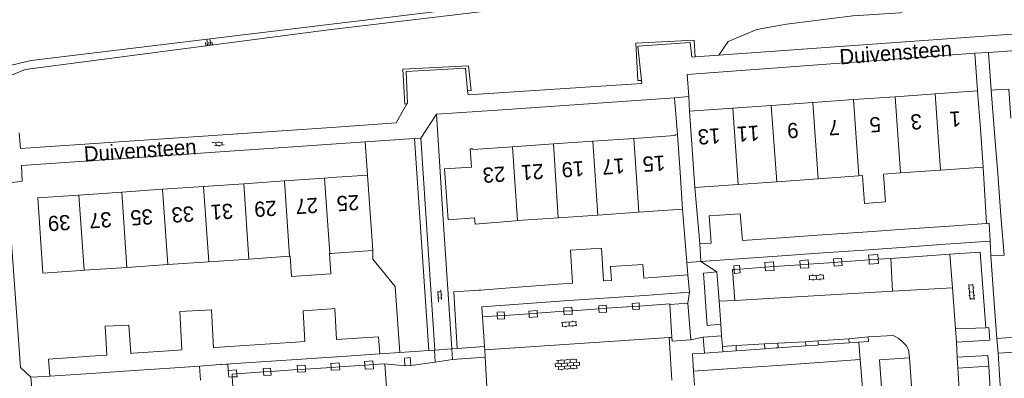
# Model space of a CAD drawing. Extents: x 99476 to 102828, y 406437 to 407931.
# Tile 41 of 162: x 99959 to 100089, y 407213 to 407260. Entities that reach past the tile are written whole.
import ezdxf

# ---------------------------------------------------------------- set-up
doc = ezdxf.new("R2010")
doc.units = 0
doc.header["$MEASUREMENT"] = 0
for name, color, linetype, lineweight in [('BG_bijgebouw', 253, 'Continuous', 0), ('BG_dakoverstek', 253, 'Continuous', 13), ('BG_dakoverstek bijgebouw', 253, 'Continuous', 0), ('BG_heg haag', 253, 'Continuous', 0), ('BG_hek', 253, 'Continuous', 0), ('BG_hoofdgebouw', 253, 'Continuous', 13), ('BG_huisnummer', 253, 'Continuous', 0), ('BG_insteek sloot', 253, 'Continuous', 0), ('BG_kant sloot', 253, 'Continuous', 0), ('BG_kant verharding', 253, 'Continuous', 0), ('BG_open verharding', 253, 'Continuous', 0), ('BG_raster', 253, 'Continuous', 0), ('BG_schutting', 253, 'Continuous', 0), ('BG_straatnaam', 253, 'Continuous', 0), ('BG_taludsymbool', 253, 'Continuous', 0), ('BG_tussenmuur', 253, 'Continuous', 0), ('BG_vlakafsluiter', 253, 'Continuous', 0)]:
    doc.layers.add(name, color=color, linetype=linetype, lineweight=lineweight)
doc.styles.add('Style-WORKING', font='WORKING.shx')

# ---------------------------------------------------------------- blocks, each defined once
blk = doc.blocks.new('S02OV6')
at = {"layer": 'BG_open verharding', "linetype": 'Continuous', "lineweight": 0}
for p, q in [((0, 0.20784), (1.371449, 0.20784)), ((0.085505, 0.20784), (0.085505, 0.268177)), ((0.485, -0.192), (0.486, 0.207)), ((0.885505, 0.20784), (0.885505, 0.31106)), ((1.285, -0.193), (1.285, 0.207)), ((0.268333, -0.19216), (1.549656, -0.19216)), ((0.885505, -0.32925), (0.885505, -0.19216))]:
    blk.add_line(p, q, dxfattribs=at)
blk = doc.blocks.new('S02OV2')
at = {"layer": 'BG_open verharding', "linetype": 'Continuous', "lineweight": 0}
for p, q in [((0.052866, 0.482148), (0.183301, 0.482148)), ((0.183301, -1.01785), (0.183301, 0.982147)), ((0.183301, 0.895191), (0.705039, 0.895191)), ((0.705039, -1.01785), (0.705039, 0.982147)), ((0.705039, 0.43867), (0.835473, 0.43867)), ((0.052866, -0.517416), (0.183301, -0.517416)), ((0.183301, -0.017851), (0.705039, -0.017851)), ((0.183301, -0.930894), (0.705039, -0.930894)), ((0.705039, -0.473938), (0.835473, -0.473938))]:
    blk.add_line(p, q, dxfattribs=at)
blk = doc.blocks.new('S02OV4')
at = {"layer": 'BG_open verharding', "linetype": 'Continuous', "lineweight": 0}
for p, q in [((0, -0.200092), (0, 0.200092)), ((0, 0.2), (3.201, 0.2)), ((0.214, 0.6), (2.9, 0.6)), ((0.4, 0.199), (0.4, 0.6)), ((0.8, 0.6), (0.8, 0.7)), ((0.8, -0.2), (0.8, 0.2)), ((1.2, 0.2), (1.2, 0.6)), ((1.6, 0.6), (1.6, 0.7)), ((1.6, -0.2), (1.6, 0.2)), ((2, 0.199), (2, 0.6)), ((2.4, 0.6), (2.4, 0.7)), ((2.4, -0.2), (2.4, 0.2)), ((2.8, 0.2), (2.8, 0.6)), ((3.2, -0.199908), (3.2, 0.200092)), ((0, -0.2), (3.2, -0.199)), ((0.31, -0.6), (2.9, -0.6)), ((0.4, -0.6), (0.399, -0.2)), ((0.8, -0.7), (0.8, -0.6)), ((1.2, -0.6), (1.2, -0.2)), ((1.6, -0.7), (1.6, -0.6)), ((2, -0.6), (1.999, -0.2)), ((2.4, -0.7), (2.4, -0.6)), ((2.8, -0.6), (2.8, -0.2))]:
    blk.add_line(p, q, dxfattribs=at)
blk = doc.blocks.new('S04')
at = {"layer": 'BG_taludsymbool', "linetype": 'Continuous', "lineweight": 0}
for p, q in [((-0.5, 0), (-0.5, -0.5)), ((-0.25, 0), (-0.25, -1)), ((0, 0), (0, -0.5)), ((0.25, 0), (0.25, -1)), ((0.5, 0), (0.5, -0.5))]:
    blk.add_line(p, q, dxfattribs=at)

msp = doc.modelspace()

# ---------------------------------------------------------------- linework, layer by layer
at = {"layer": 'BG_bijgebouw', "linetype": 'Continuous', "lineweight": 0}
for p, q in [((100087.06, 407250.97), (100087.599, 407251.009)), ((100087.5, 407245.269), (100087.06, 407250.97)), ((100087.91, 407239.97), (100087.5, 407245.269)), ((100088.341, 407234.385), (100087.91, 407239.97)), ((100088.743, 407229.18), (100088.341, 407234.385)), ((100070.099, 407232.236), (100075.628, 407232.626)), ((100075.628, 407232.626), (100080.872, 407232.996)), ((100080.872, 407232.996), (100086.429, 407233.388)), ((100054.249, 407231.117), (100059.275, 407231.472)), ((100059.275, 407231.472), (100064.73, 407231.857)), ((100064.73, 407231.857), (100070.099, 407232.236)), ((100048.761, 407228.348), (100048.627, 407230.7)), ((100070.266, 407229.875), (100064.897, 407229.494)), ((100075.794, 407230.268), (100070.266, 407229.875)), ((100081.039, 407230.64), (100075.794, 407230.268)), ((100086.925, 407231.058), (100081.039, 407230.64)), ((100054.376, 407228.747), (100048.761, 407228.348)), ((100059.442, 407229.106), (100054.376, 407228.747)), ((100064.897, 407229.494), (100059.442, 407229.106)), ((100087, 407229.121), (100088.743, 407229.18)), ((100087.412, 407223.496), (100087, 407229.121)), ((100047.046, 407226.581), (100041.209, 407226.169)), ((100047.236, 407224.3), (100047.046, 407226.581)), ((100030.548, 407225.411), (100025.156, 407225.004)), ((100036.946, 407225.867), (100035.907, 407225.794)), ((100030.713, 407223.15), (100035.924, 407223.512)), ((100035.924, 407223.512), (100041.319, 407223.888)), ((100041.319, 407223.888), (100047.236, 407224.3)), ((100087.801, 407218.197), (100087.412, 407223.496)), ((100019.859, 407222.394), (100025.31, 407222.774)), ((100019.943, 407221.047), (100019.859, 407222.394)), ((100025.31, 407222.774), (100030.713, 407223.15)), ((100020.188, 407217.126), (100019.943, 407221.047)), ((100090.174, 407218.365), (100087.801, 407218.197)), ((99984.439, 407216.98), (99984.605, 407216.991)), ((99984.605, 407216.991), (99989.896, 407217.351)), ((99989.896, 407217.351), (99995.257, 407217.716)), ((99995.257, 407217.716), (99996.517, 407217.802)), ((100016.596, 407216.879), (100020.188, 407217.126)), ((100053.415, 407216.576), (100057.172, 407216.843)), ((100057.172, 407216.843), (100058.677, 407216.949)), ((100058.677, 407216.949), (100058.932, 407216.967)), ((100058.932, 407216.967), (100062.607, 407217.228)), ((100062.607, 407217.228), (100064.167, 407217.338)), ((100064.167, 407217.338), (100064.278, 407217.346)), ((100064.278, 407217.346), (100068.305, 407217.632)), ((100068.305, 407217.632), (100069.608, 407217.724)), ((100069.608, 407217.724), (100069.77, 407215.43)), ((99968.139, 407215.871), (99967.68, 407215.84)), ((99970.365, 407216.023), (99968.139, 407215.871)), ((99973.81, 407216.257), (99973.521, 407216.237)), ((99979.197, 407216.623), (99973.81, 407216.257)), ((100000, 407215.745344), (99995.414, 407215.435)), ((100000.719, 407215.794), (100000, 407215.745344)), ((100006.369, 407216.177), (100000.719, 407215.794)), ((100049.219, 407216.279), (100051.636, 407216.45)), ((100051.636, 407216.45), (100053.346, 407216.571)), ((100053.346, 407216.571), (100053.415, 407216.576)), ((100087.954, 407216.287), (100090.26, 407216.401)), ((100088.337, 407210.652), (100087.954, 407216.287)), ((99979.354, 407214.348), (99973.967, 407213.983)), ((99982.618, 407214.569), (99979.354, 407214.348)), ((99984.761, 407214.714), (99982.618, 407214.569)), ((99990.05, 407215.072), (99984.761, 407214.714)), ((99995.414, 407215.435), (99990.05, 407215.072)), ((100053.508, 407214.278), (100047.786, 407213.872)), ((100058.839, 407214.655), (100053.508, 407214.278)), ((100064.329, 407215.044), (100058.839, 407214.655)), ((100069.77, 407215.43), (100064.329, 407215.044)), ((99968.293, 407213.599), (99962.85, 407213.23)), ((99973.967, 407213.983), (99968.293, 407213.599))]:
    msp.add_line(p, q, dxfattribs=at)
at = {"layer": 'BG_bijgebouw', "linetype": 'Continuous', "lineweight": 0, "flags": 128}
for points in [[(100089.66, 407247.272), (100089.363, 407251.09), (100088.672, 407251.059)], [(100048.627, 407230.7), (100050.095, 407230.779), (100049.822, 407234.373), (100053.953, 407234.669), (100054.249, 407231.117)], [(100086.429, 407233.388), (100086.784, 407233.413), (100086.925, 407231.058)], [(100035.907, 407225.794), (100035.652, 407230.127), (100031.564, 407229.868), (100031.813, 407225.506), (100030.548, 407225.411)], [(100025.156, 407225.004), (100019.722, 407224.595), (100019.49, 407224.579)], [(100019.49, 407224.579), (100016.145, 407224.354), (100016.596, 407216.879)], [(99996.517, 407217.802), (99996.286, 407221.848), (100000, 407222.124337)], [(100000, 407222.124337), (100000.439, 407222.157), (100000.685, 407218.09)], [(99984.439, 407216.98), (99984.167, 407221.997), (99980.017, 407221.751), (99980.268, 407216.696), (99979.197, 407216.623)], [(100000.685, 407218.09), (100006.233, 407218.425), (100006.369, 407216.177)], [(99962.85, 407213.23), (99962.69, 407215.49), (99967.68, 407215.84)], [(100047.786, 407213.872), (100047.623, 407216.166), (100049.219, 407216.279)]]:
    msp.add_lwpolyline(points, dxfattribs=at)
at = {"layer": 'BG_dakoverstek', "linetype": 'Continuous', "lineweight": 13, "flags": 128}
for points in [[(100070.06, 407239.683), (100070.319, 407236.019), (100073.103, 407236.215), (100072.844, 407239.88)], [(99999.746, 407229.411), (99999.93, 407226.752), (99994.723, 407226.394), (99994.54, 407229.052)]]:
    msp.add_lwpolyline(points, dxfattribs=at)
at = {"layer": 'BG_dakoverstek bijgebouw', "linetype": 'Continuous', "lineweight": 0}
msp.add_line((100088.672, 407251.059), (100087.599, 407251.009), dxfattribs=at)
at = {"layer": 'BG_dakoverstek bijgebouw', "linetype": 'Continuous', "lineweight": 0, "flags": 128}
for points in [[(100041.209, 407226.169), (100041.078, 407227.984), (100036.816, 407227.677), (100036.946, 407225.867)], [(99970.365, 407216.023), (99970.173, 407219.808), (99973.271, 407219.98), (99973.521, 407216.237)]]:
    msp.add_lwpolyline(points, dxfattribs=at)
at = {"layer": 'BG_heg haag', "linetype": 'Continuous', "lineweight": 0}
for p, q in [((100013.87, 407247.79), (100021.895, 407248.342)), ((100014.808, 407233.257), (100013.87, 407247.79)), ((100012.864, 407216.605), (100010.946, 407244.572))]:
    msp.add_line(p, q, dxfattribs=at)
at = {"layer": 'BG_heg haag', "linetype": 'Continuous', "lineweight": 0, "flags": 128}
for points in [[(100040.898, 407252.25), (100040.441, 407252.237), (100040.174, 407257.184), (100047.875, 407257.576), (100048.015, 407255.362)], [(100111.61, 407256.12), (100109.99, 407257.6), (100086.71, 407255.95)], [(100009.966, 407249.147), (100009.7, 407249.13), (100009.418, 407253.711), (100018.094, 407254.151), (100018.45, 407250.928), (100017.975, 407250.894)], [(99960.36, 407213.12), (99958.99, 407214.38), (99957.21, 407238.71)]]:
    msp.add_lwpolyline(points, dxfattribs=at)
at = {"layer": 'BG_hek', "linetype": 'Continuous', "lineweight": 0}
for p, q in [((100046.95, 407253.04), (100047.137, 407250.111)), ((100047.137, 407250.111), (100047.26, 407248.19)), ((100004.76, 407239.75), (100004.472, 407244.131))]:
    msp.add_line(p, q, dxfattribs=at)
at = {"layer": 'BG_hoofdgebouw', "linetype": 'Continuous', "lineweight": 13}
for p, q in [((100079.639, 407250.474), (100085.25, 407250.87)), ((100085.25, 407250.87), (100085.62, 407245.88)), ((100058.042, 407248.951), (100063.497, 407249.335)), ((100063.497, 407249.335), (100068.866, 407249.714)), ((100068.866, 407249.714), (100074.395, 407250.104)), ((100074.395, 407250.104), (100079.639, 407250.474)), ((100047.26, 407248.19), (100052.976, 407248.593)), ((100047.61, 407243.2), (100047.26, 407248.19)), ((100052.976, 407248.593), (100058.042, 407248.951)), ((100085.62, 407245.88), (100085.977, 407240.806)), ((100034.499, 407244.222), (100029.304, 407243.864)), ((100039.894, 407244.593), (100034.499, 407244.222)), ((100046, 407240.12), (100045.66, 407245.11)), ((100029.304, 407243.864), (100023.884, 407243.491)), ((100047.61, 407243.2), (100047.967, 407238.125)), ((100080.349, 407240.409), (100075.105, 407240.039)), ((100085.977, 407240.806), (100080.349, 407240.409)), ((99993.791, 407238.994), (99988.443, 407238.625)), ((99999.095, 407239.359), (99993.791, 407238.994)), ((100000, 407239.421463), (99999.095, 407239.359)), ((100004.76, 407239.75), (100000, 407239.421463)), ((100005.45, 407229.8), (100004.76, 407239.75)), ((100046, 407240.12), (100046.334, 407235.256)), ((100058.752, 407238.886), (100064.207, 407239.27)), ((100064.207, 407239.27), (100069.576, 407239.649)), ((100069.576, 407239.649), (100070.06, 407239.683)), ((100075.105, 407240.039), (100072.844, 407239.88)), ((99977.732, 407237.886), (99972.345, 407237.515)), ((99983.139, 407238.259), (99977.732, 407237.886)), ((99988.443, 407238.625), (99983.139, 407238.259)), ((100047.967, 407238.125), (100053.686, 407238.528)), ((100053.686, 407238.528), (100058.752, 407238.886)), ((99972.345, 407237.515), (99966.688, 407237.125)), ((100046.334, 407235.256), (100040.564, 407234.859)), ((100024.554, 407233.757), (100024.3, 407233.74)), ((100029.915, 407234.126), (100024.554, 407233.757)), ((100035.169, 407234.488), (100029.915, 407234.126)), ((100040.564, 407234.859), (100035.169, 407234.488)), ((99989.129, 407228.683), (99983.824, 407228.322)), ((99994.476, 407229.048), (99989.129, 407228.683)), ((99994.54, 407229.052), (99994.476, 407229.048)), ((99999.78, 407229.413), (99999.746, 407229.411)), ((100000, 407229.428206), (99999.78, 407229.413)), ((100000.46, 407229.46), (100000, 407229.428206)), ((100000.46, 407229.46), (100005.45, 407229.8)), ((99973.029, 407227.586), (99967.372, 407227.2)), ((99978.416, 407227.953), (99973.029, 407227.586)), ((99983.824, 407228.322), (99978.416, 407227.953)), ((99967.372, 407227.2), (99966.93, 407227.17))]:
    msp.add_line(p, q, dxfattribs=at)
at = {"layer": 'BG_hoofdgebouw', "linetype": 'Continuous', "lineweight": 13, "flags": 128}
for points in [[(100045.66, 407245.11), (100045.37, 407245.09), (100045.37, 407244.97), (100039.894, 407244.593)], [(100023.884, 407243.491), (100018.64, 407243.13), (100018.63, 407243.23), (100018.31, 407243.21), (100018.477, 407240.817), (100014.943, 407240.565), (100015.401, 407233.87), (100018.893, 407234.109)], [(99966.688, 407237.125), (99961.25, 407236.75), (99961.94, 407226.82), (99966.93, 407227.17)], [(100024.3, 407233.74), (100018.95, 407233.271), (100018.893, 407234.109)]]:
    msp.add_lwpolyline(points, dxfattribs=at)
at = {"layer": 'BG_insteek sloot', "linetype": 'Continuous', "lineweight": 0, "flags": 128}
for points in [[(100096.1, 407271.8), (100095.078, 407270.945), (100093.144, 407270.508), (100040.679, 407263.847), (100000, 407258.944049)], [(100000, 407258.944049), (99996.573, 407258.531), (99959.586, 407253.691), (99957.029, 407252.614), (99955.566, 407251.7)]]:
    msp.add_lwpolyline(points, dxfattribs=at)
at = {"layer": 'BG_kant sloot', "linetype": 'Continuous', "lineweight": 0, "flags": 128}
for points in [[(100000, 407259.680571), (100039.25, 407264.43), (100093.8, 407271.24)], [(99954.581, 407253.501), (99960.41, 407254.89), (100000, 407259.680571)]]:
    msp.add_lwpolyline(points, dxfattribs=at)
at = {"layer": 'BG_kant verharding', "linetype": 'Continuous', "lineweight": 0}
for p, q in [((100051.106, 407255.583), (100093.021, 407258.584)), ((100084.88, 407255.86), (100046.95, 407253.04)), ((100085.25, 407250.87), (100084.88, 407255.86)), ((100048.015, 407255.362), (100051.106, 407255.583)), ((100021.895, 407248.342), (100045.28, 407249.95)), ((100004.472, 407244.131), (100010.946, 407244.572)), ((100010.946, 407244.572), (100011.79, 407244.63)), ((100011.79, 407244.63), (100013.631, 407216.655)), ((100015.869, 407216.832), (100014.808, 407233.257)), ((100070.929, 407228.57), (100067.35, 407228.315)), ((100072.126, 407228.655), (100070.929, 407228.57)), ((100073.795, 407228.773), (100072.126, 407228.655)), ((100073.795, 407228.773), (100081.601, 407229.326)), ((100074.012, 407224.44), (100073.795, 407228.773)), ((100081.601, 407229.326), (100081.94, 407224.903)), ((100053.875, 407227.359), (100053.144, 407227.307)), ((100057.235, 407227.597), (100053.875, 407227.359)), ((100058.376, 407227.678), (100057.235, 407227.597)), ((100061.855, 407227.925), (100058.376, 407227.678)), ((100062.934, 407228.002), (100061.855, 407227.925)), ((100066.302, 407228.241), (100062.934, 407228.002)), ((100067.35, 407228.315), (100066.302, 407228.241)), ((100050.849, 407226.982), (100051.142, 407223.106)), ((100081.94, 407224.903), (100082.355, 407219.482)), ((100053.239, 407223.228), (100074.012, 407224.44)), ((100031.755, 407221.869), (100035.294, 407222.116)), ((100035.294, 407222.116), (100036.289, 407222.185)), ((100036.289, 407222.185), (100039.717, 407222.424)), ((100039.717, 407222.424), (100040.615, 407222.486)), ((100044.643, 407222.668), (100047.047, 407222.883)), ((100044.935, 407218.352), (100044.643, 407222.668)), ((100047.047, 407222.883), (100047.409, 407218.032)), ((100051.142, 407223.106), (100053.239, 407223.228)), ((100051.142, 407223.106), (100051.37, 407220.083)), ((100019.943, 407221.047), (100021.884, 407221.182)), ((100021.884, 407221.182), (100022.818, 407221.247)), ((100022.818, 407221.247), (100026.074, 407221.474)), ((100026.074, 407221.474), (100027.162, 407221.55)), ((100027.162, 407221.55), (100030.672, 407221.794)), ((100030.672, 407221.794), (100031.755, 407221.869)), ((100051.37, 407220.083), (100051.483, 407218.544)), ((100086.342, 407219.628), (100082.355, 407219.482)), ((100082.459, 407217.729), (100082.355, 407219.482)), ((100044.573, 407218.328), (100020.25, 407216.72)), ((100044.573, 407218.328), (100044.935, 407218.352)), ((100044.573, 407218.328), (100044.906, 407212.715)), ((100051.483, 407218.544), (100049.071, 407218.374)), ((100049.071, 407218.374), (100049.219, 407216.279)), ((100051.483, 407218.544), (100051.587, 407217.123)), ((100064.196, 407217.871), (100068.252, 407218.172)), ((100068.252, 407218.172), (100070.808, 407218.418)), ((100068.252, 407218.172), (100068.305, 407217.632)), ((100016.596, 407216.879), (100015.869, 407216.832)), ((100020.188, 407217.126), (100020.25, 407216.72)), ((100053.398, 407217.255), (100051.587, 407217.123)), ((100051.587, 407217.123), (100051.636, 407216.45)), ((100053.398, 407217.255), (100057.125, 407217.503)), ((100053.398, 407217.255), (100053.415, 407216.576)), ((100057.125, 407217.503), (100058.897, 407217.568)), ((100057.125, 407217.503), (100057.172, 407216.843)), ((100058.897, 407217.568), (100062.543, 407217.766)), ((100058.897, 407217.568), (100058.932, 407216.967)), ((100062.543, 407217.766), (100064.196, 407217.871)), ((100062.543, 407217.766), (100062.607, 407217.228)), ((100064.196, 407217.871), (100064.278, 407217.346)), ((100082.459, 407217.729), (100082.578, 407215.73)), ((100009.048, 407216.353), (100006.369, 407216.177)), ((100012.864, 407216.605), (100009.048, 407216.353)), ((100013.62, 407216.654), (100012.864, 407216.605)), ((100013.631, 407216.655), (100013.62, 407216.654)), ((100013.631, 407216.655), (100015.869, 407216.832)), ((100015.96, 407215.42), (100015.869, 407216.832)), ((100020.3, 407215.74), (100015.96, 407215.42)), ((100020.25, 407216.72), (100020.3, 407215.74)), ((100020.3, 407215.74), (100020.53, 407211.07)), ((100077.758, 407195.248), (100076.28, 407215.629)), ((100082.578, 407215.73), (100082.664, 407214.301)), ((99999.957, 407214.392), (99996.567, 407214.162)), ((100000, 407214.394911), (99999.957, 407214.392)), ((100001.065, 407214.467), (100000, 407214.394911)), ((100004.404, 407214.694), (100001.065, 407214.467)), ((100005.509, 407214.769), (100004.404, 407214.694)), ((100007.371, 407210.4), (100007.067, 407214.871)), ((100082.664, 407214.301), (100086.72, 407214.535)), ((100082.664, 407214.301), (100083.649, 407197.791)), ((100086.72, 407214.535), (100087.154, 407208.14)), ((99962.85, 407213.23), (99960.36, 407213.12)), ((99986.921, 407213.121), (99987.204, 407208.987)), ((99991.047, 407213.787), (99987.53, 407213.548)), ((99991.995, 407213.851), (99991.047, 407213.787)), ((99995.507, 407214.09), (99991.995, 407213.851)), ((99996.567, 407214.162), (99995.507, 407214.09)), ((100047.786, 407213.872), (100047.917, 407212.031))]:
    msp.add_line(p, q, dxfattribs=at)
at = {"layer": 'BG_kant verharding', "linetype": 'Continuous', "lineweight": 0, "flags": 128}
for points in [[(100040.898, 407252.25), (100040.41, 407256.76), (100047.34, 407257.24), (100047.57, 407255.33), (100048.015, 407255.362)], [(100009.966, 407249.147), (100010.03, 407249.26), (100009.88, 407253.42), (100017.68, 407253.86), (100017.975, 407250.894)], [(100017.975, 407250.894), (100018.03, 407250.34), (100040.94, 407251.86), (100040.898, 407252.25)], [(100000, 407246.055163), (100008.55, 407246.64), (100009.966, 407249.147)], [(99958.81, 407245.35), (99958.99, 407243.25), (100000, 407246.055163)], [(100000, 407243.826275), (100004.472, 407244.131)], [(99957.21, 407238.71), (99959.18, 407238.96), (99959.11, 407241.04), (100000, 407243.826275)], [(100086.342, 407219.628), (100085.611, 407229.611), (100081.601, 407229.326)], [(100053.144, 407227.307), (100052.932, 407227.292), (100053.239, 407223.228)], [(100051.37, 407220.083), (100049.561, 407219.91), (100049.093, 407226.811), (100050.849, 407226.982)], [(100040.615, 407222.486), (100044.636, 407222.766), (100044.643, 407222.668)], [(100082.459, 407217.729), (100086.865, 407217.964), (100086.758, 407219.643), (100086.342, 407219.628)], [(100047.409, 407218.032), (100044.969, 407217.845), (100044.935, 407218.352)], [(100069.608, 407217.724), (100070.842, 407217.798), (100070.808, 407218.418)], [(100070.808, 407218.418), (100074.139, 407218.589), (100074.478, 407218.433), (100074.79, 407218.244), (100075.26, 407217.87), (100075.538, 407217.597), (100075.819, 407217.259), (100076.144, 407216.708), (100076.25, 407216.042), (100076.28, 407215.629)], [(100076.28, 407215.629), (100072.313, 407215.392), (100073.794, 407194.942), (100077.758, 407195.248)], [(100082.578, 407215.73), (100086.62, 407215.957), (100086.72, 407214.535)], [(100007.067, 407214.871), (100007.067, 407214.875), (100005.509, 407214.769)], [(99987.53, 407213.548), (99986.895, 407213.505), (99986.921, 407213.121)]]:
    msp.add_lwpolyline(points, dxfattribs=at)
at = {"layer": 'BG_raster', "linetype": 'Continuous', "lineweight": 0}
msp.add_line((100070.375, 407207.749), (100069.77, 407215.43), dxfattribs=at)
at = {"layer": 'BG_schutting', "linetype": 'Continuous', "lineweight": 0}
for p, q in [((100086.71, 407255.95), (100087.06, 407250.97)), ((100045.28, 407249.95), (100045.66, 407245.11)), ((100085.977, 407240.806), (100086.429, 407233.388)), ((100047.967, 407238.125), (100048.627, 407230.7)), ((100046.334, 407235.256), (100046.91, 407228.234)), ((100046.91, 407228.234), (100047.046, 407226.581))]:
    msp.add_line(p, q, dxfattribs=at)
at = {"layer": 'BG_schutting', "linetype": 'Continuous', "lineweight": 0, "flags": 128}
msp.add_lwpolyline([(100009.048, 407216.353), (100008.419, 407225.068), (100005.46, 407228.663), (100005.45, 407229.8)], dxfattribs=at)
at = {"layer": 'BG_tussenmuur', "linetype": 'Continuous', "lineweight": 0}
for p, q in [((100063.497, 407249.335), (100064.207, 407239.27)), ((100068.866, 407249.714), (100069.576, 407239.649)), ((100074.395, 407250.104), (100075.105, 407240.039)), ((100079.639, 407250.474), (100080.349, 407240.409)), ((100052.976, 407248.593), (100053.686, 407238.528)), ((100058.042, 407248.951), (100058.752, 407238.886)), ((100034.499, 407244.222), (100035.169, 407234.488)), ((100039.894, 407244.593), (100040.564, 407234.859)), ((100023.884, 407243.491), (100024.554, 407233.757)), ((100029.915, 407234.126), (100029.304, 407243.864)), ((99993.791, 407238.994), (99994.476, 407229.048)), ((99999.095, 407239.359), (99999.78, 407229.413)), ((99977.732, 407237.886), (99978.416, 407227.953)), ((99983.139, 407238.259), (99983.824, 407228.322)), ((99988.443, 407238.625), (99989.129, 407228.683)), ((99966.688, 407237.125), (99967.372, 407227.2)), ((99972.345, 407237.515), (99973.029, 407227.586))]:
    msp.add_line(p, q, dxfattribs=at)
at = {"layer": 'BG_vlakafsluiter', "linetype": 'Continuous', "lineweight": 0}
for p, q in [((100084.88, 407255.86), (100086.71, 407255.95)), ((100045.28, 407249.95), (100047.137, 407250.111)), ((100011.79, 407244.63), (100013.87, 407247.79)), ((100086.925, 407231.058), (100087, 407229.121)), ((100066.258, 407228.731), (100066.302, 407228.241)), ((100070.884, 407229.207), (100070.929, 407228.57)), ((100048.761, 407228.348), (100046.91, 407228.234)), ((100050.849, 407226.982), (100048.761, 407228.348)), ((100053.109, 407227.802), (100053.144, 407227.307)), ((100057.17, 407228.219), (100057.235, 407227.597)), ((100061.814, 407228.458), (100061.855, 407227.925)), ((100074.012, 407224.44), (100081.94, 407224.903)), ((100047.236, 407224.3), (100047.047, 407222.883)), ((100030.645, 407222.251), (100030.672, 407221.794)), ((100035.275, 407222.511), (100035.294, 407222.116)), ((100039.685, 407222.819), (100039.717, 407222.424)), ((100021.862, 407221.668), (100021.884, 407221.182)), ((100026.065, 407221.806), (100026.074, 407221.474)), ((100047.409, 407218.032), (100049.071, 407218.374)), ((100087.801, 407218.197), (100087.954, 407216.287)), ((100013.62, 407216.654), (100013.706, 407215.095)), ((99982.735, 407212.718), (99982.618, 407214.569)), ((99990.994, 407214.253), (99991.047, 407213.787)), ((99995.487, 407214.632), (99995.507, 407214.09)), ((99999.918, 407214.894), (99999.957, 407214.392)), ((100004.372, 407215.162), (100004.404, 407214.694)), ((100007.067, 407214.871), (100009.693, 407214.588)), ((100009.693, 407214.588), (100010.466, 407214.628)), ((100010.466, 407214.628), (100013.706, 407215.095)), ((100015.96, 407215.42), (100013.706, 407215.095)), ((99960.36, 407213.12), (99960.528, 407211.225))]:
    msp.add_line(p, q, dxfattribs=at)
at = {"layer": 'BG_vlakafsluiter', "linetype": 'Continuous', "lineweight": 0, "flags": 128}
for points in [[(100093.021, 407258.584), (100092.05, 407261.775), (100088.748, 407264.998), (100085.368, 407266.256), (100081.044, 407264.92), (100077.9, 407262.64), (100075.07, 407261.146), (100068.781, 407260.753), (100060.055, 407259.653), (100056.125, 407258.945), (100052.351, 407257.373), (100051.106, 407255.583)], [(100062.934, 407228.002), (100062.885, 407228.566), (100061.814, 407228.458)], [(100067.35, 407228.315), (100067.29, 407228.81), (100066.258, 407228.731)], [(100072.126, 407228.655), (100072.081, 407229.292), (100070.884, 407229.207)], [(100070.929, 407228.57), (100070.969, 407228.01), (100072.166, 407228.095), (100072.126, 407228.655)], [(100053.875, 407227.359), (100053.825, 407227.849), (100053.109, 407227.802)], [(100053.144, 407227.307), (100053.181, 407226.793), (100053.928, 407226.848), (100053.875, 407227.359)], [(100058.376, 407227.678), (100058.317, 407228.313), (100057.17, 407228.219)], [(100057.235, 407227.597), (100057.286, 407227.11), (100058.423, 407227.175), (100058.376, 407227.678)], [(100061.855, 407227.925), (100061.89, 407227.478), (100062.975, 407227.535), (100062.934, 407228.002)], [(100066.302, 407228.241), (100066.345, 407227.761), (100067.41, 407227.819), (100067.35, 407228.315)], [(100031.755, 407221.869), (100031.731, 407222.317), (100030.645, 407222.251)], [(100036.289, 407222.185), (100036.269, 407222.587), (100035.275, 407222.511)], [(100035.294, 407222.116), (100035.316, 407221.636), (100036.313, 407221.684), (100036.289, 407222.185)], [(100040.615, 407222.486), (100040.589, 407222.894), (100039.685, 407222.819)], [(100039.717, 407222.424), (100039.751, 407222.007), (100040.642, 407222.072), (100040.615, 407222.486)], [(100022.818, 407221.247), (100022.8, 407221.725), (100021.862, 407221.668)], [(100021.884, 407221.182), (100021.903, 407220.743), (100022.834, 407220.8), (100022.818, 407221.247)], [(100027.162, 407221.55), (100027.146, 407221.877), (100026.065, 407221.806)], [(100026.074, 407221.474), (100026.087, 407220.992), (100027.185, 407221.062), (100027.162, 407221.55)], [(100030.672, 407221.794), (100030.699, 407221.323), (100031.783, 407221.354), (100031.755, 407221.869)], [(100009.693, 407214.588), (100009.663, 407215.603), (100010.412, 407215.677), (100010.466, 407214.628)], [(99984.761, 407214.714), (99986.349, 407214.821), (99986.392, 407213.99)], [(99991.995, 407213.851), (99991.959, 407214.286), (99990.994, 407214.253)], [(99996.567, 407214.162), (99996.548, 407214.685), (99995.487, 407214.632)], [(100000, 407214.901169), (99999.918, 407214.894)], [(99999.957, 407214.392), (99999.987, 407214.017), (100000, 407214.017724)], [(100001.065, 407214.467), (100001.016, 407214.99), (100000, 407214.901169)], [(100000, 407214.017724), (100001.101, 407214.079), (100001.065, 407214.467)], [(100005.509, 407214.769), (100005.471, 407215.264), (100004.372, 407215.162)], [(100004.404, 407214.694), (100004.44, 407214.163), (100005.553, 407214.196), (100005.509, 407214.769)], [(99987.53, 407213.548), (99987.486, 407214.084), (99986.392, 407213.99)], [(99986.392, 407213.99), (99986.457, 407213.097), (99986.921, 407213.121)], [(99986.921, 407213.121), (99987.562, 407213.154), (99987.53, 407213.548)], [(99991.047, 407213.787), (99991.098, 407213.335), (99992.034, 407213.38), (99991.995, 407213.851)], [(99995.507, 407214.09), (99995.518, 407213.775), (99996.58, 407213.808), (99996.567, 407214.162)]]:
    msp.add_lwpolyline(points, dxfattribs=at)

# ---------------------------------------------------------------- block references
at = {"layer": 'BG_open verharding', "linetype": 'Continuous', "lineweight": 0}
for name, p, rotation in [('S02OV6', (99984.3, 407243.809), 4.244862), ('S02OV2', (100063.98, 407226.709), 273.326074), ('S02OV6', (100014.347, 407223.066), 93.66925400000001), ('S02OV2', (100084.899, 407224.358), 184.359152), ('S02OV2', (100031.357, 407220.549), 273.78359), ('S02OV4', (100029.54, 407214.678), 3.897895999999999)]:
    msp.add_blockref(name, p, dxfattribs=dict(at, rotation=rotation))
at = {"layer": 'BG_taludsymbool', "linetype": 'Continuous', "lineweight": 0, "xscale": 0.8603209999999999, "yscale": 0.8603209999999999, "zscale": 0.8603209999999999, "rotation": 187.480219}
msp.add_blockref('S04', (99983.872, 407256.869), dxfattribs=at)

# ---------------------------------------------------------------- texts
at = {"layer": 'BG_huisnummer', "linetype": 'Continuous', "lineweight": 0, "style": 'Style-WORKING'}
for s, rotation, p in [('1', 184.012171, (100082.979, 407248.203)), ('7', 184.012171, (100066.985, 407247.075)), ('5', 184.012171, (100072.413, 407247.458)), ('3', 184.012171, (100077.839, 407247.84)), ('13', 184.012171, (100051.25, 407245.965)), ('11', 184.012171, (100056.39, 407246.327)), ('9', 184.012171, (100061.558, 407246.692)), ('19', 183.955038, (100033.277, 407241.631)), ('17', 183.955038, (100038.623, 407241.999)), ('15', 183.955038, (100043.969, 407242.367)), ('23', 183.955038, (100022.873, 407240.915)), ('21', 183.955038, (100027.931, 407241.263)), ('29', 183.955038, (99992.724, 407236.414)), ('27', 183.955038, (99998.162, 407236.789)), ('25', 183.955038, (100003.601, 407237.164)), ('35', 183.955038, (99976.381, 407235.287)), ('33', 183.955038, (99981.819, 407235.662)), ('31', 183.955038, (99986.97, 407236.017)), ('39', 183.955038, (99965.504, 407234.537)), ('37', 183.955038, (99970.943, 407234.912))]:
    msp.add_text(s, height=2, rotation=rotation, dxfattribs=at).set_placement(p)
at = {"layer": 'BG_straatnaam', "linetype": 'Continuous', "lineweight": 0, "style": 'Style-WORKING'}
for rotation, p in [(4.244862, (100067.104, 407254.354)), (3.897896, (99967.417, 407241.518))]:
    msp.add_text('Duivensteen', height=2, rotation=rotation, dxfattribs=at).set_placement(p)

doc.saveas('drawing.dxf')
